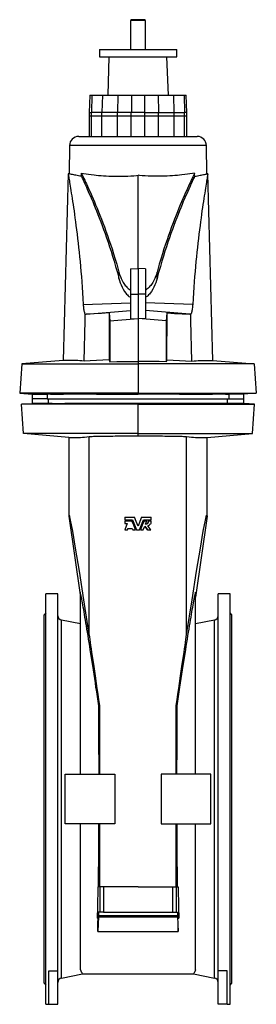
# Model space of a CAD drawing. Extents: x -138 to 2757, y -1660 to 3080.
# Tile 3 of 4: x -138 to 504, y 405 to 3080. Entities that reach past the tile are written whole.
import ezdxf

# ---------------------------------------------------------------- set-up
doc = ezdxf.new("R2010")
doc.units = 0
doc.layers.get('0').update_dxf_attribs({"linetype": 'CONTINUOUS'})

msp = doc.modelspace()

# ---------------------------------------------------------------- linework, layer by layer
at = {"color": 7, "linetype": 'CONTINUOUS'}
for p, q in [((165.1, 3079.8), (163.1, 3077.8)), ((163.1, 3077.8), (163.1, 2998.8)), ((203.1, 3077.8), (163.1, 3077.8)), ((201.1, 3079.8), (165.1, 3079.8)), ((203.1, 3077.8), (201.1, 3079.8)), ((203.1, 2998.8), (203.1, 3077.8)), ((78.1, 2998.8), (78.1, 2978.8)), ((78.1, 2998.8), (288.1, 2998.8)), ((288.1, 2978.8), (288.1, 2998.8)), ((78.1, 2978.8), (288.1, 2978.8)), ((104.3, 2978.8), (100.7, 2875.1)), ((265.5, 2875.1), (261.8, 2978.8)), ((52, 2875.1), (50.8, 2827.6)), ((52, 2875.1), (57.9, 2875.1)), ((57.9, 2875.1), (56.9, 2827.6)), ((57.9, 2875.1), (86.3, 2875.1)), ((86.3, 2875.1), (85.3, 2827.6)), ((86.3, 2875.1), (128.5, 2875.1)), ((128.5, 2875.1), (127.7, 2827.6)), ((128.5, 2875.1), (165.8, 2875.1)), ((165.8, 2875.1), (165, 2827.6)), ((165.8, 2875.1), (200.4, 2875.1)), ((200.4, 2875.1), (201.1, 2827.6)), ((200.4, 2875.1), (237.6, 2875.1)), ((237.6, 2875.1), (238.4, 2827.6)), ((237.6, 2875.1), (279.8, 2875.1)), ((279.8, 2875.1), (280.8, 2827.6)), ((279.8, 2875.1), (308.2, 2875.1)), ((308.2, 2875.1), (309.2, 2827.6)), ((308.2, 2875.1), (314.1, 2875.1)), ((315.3, 2827.6), (314.1, 2875.1)), ((50.6, 2827.6), (50.6, 2818.8)), ((50.6, 2827.6), (56.7, 2827.6)), ((50.6, 2818.8), (50.6, 2762.6)), ((50.6, 2818.8), (56.7, 2818.8)), ((56.7, 2818.8), (56.7, 2827.6)), ((85.2, 2827.6), (56.7, 2827.6)), ((56.7, 2818.8), (85.2, 2818.8)), ((56.7, 2762.6), (56.7, 2818.8)), ((85.2, 2818.8), (85.2, 2827.6)), ((127.6, 2827.6), (85.2, 2827.6)), ((85.2, 2762.6), (85.2, 2818.8)), ((85.2, 2818.8), (127.6, 2818.8)), ((127.6, 2818.8), (127.6, 2827.6)), ((164.9, 2827.6), (127.6, 2827.6)), ((127.6, 2762.6), (127.6, 2818.8)), ((127.6, 2818.8), (164.9, 2818.8)), ((164.9, 2818.8), (164.9, 2827.6)), ((201.3, 2827.6), (164.9, 2827.6)), ((164.9, 2762.6), (164.9, 2818.8)), ((164.9, 2818.8), (201.3, 2818.8)), ((201.3, 2818.8), (201.3, 2827.6)), ((201.3, 2827.6), (238.5, 2827.6)), ((201.3, 2762.6), (201.3, 2818.8)), ((201.3, 2818.8), (238.5, 2818.8)), ((238.5, 2818.8), (238.5, 2827.6)), ((238.5, 2827.6), (281, 2827.6)), ((238.5, 2762.6), (238.5, 2818.8)), ((238.5, 2818.8), (281, 2818.8)), ((281, 2818.8), (281, 2827.6)), ((281, 2827.6), (309.4, 2827.6)), ((281, 2762.6), (281, 2818.8)), ((281, 2818.8), (309.4, 2818.8)), ((309.4, 2818.8), (309.4, 2827.6)), ((315.6, 2827.6), (309.4, 2827.6)), ((309.4, 2762.6), (309.4, 2818.8)), ((309.4, 2818.8), (315.6, 2818.8)), ((315.6, 2818.8), (315.6, 2827.6)), ((315.6, 2762.6), (315.6, 2818.8)), ((22.2, 2762.6), (343.9, 2762.6)), ((-2.8, 2738), (-4.2, 2661)), ((368.9, 2738), (-2.8, 2738)), ((370.3, 2661), (368.9, 2738)), ((-6.6, 2660.8), (-19.9, 2154.3)), ((-4.1, 2661), (-6.6, 2660.8)), ((29.3, 2654.4), (29.4, 2663)), ((183.1, 2404.3), (183.1, 2657.1)), ((336.9, 2654.4), (336.7, 2663)), ((372.7, 2660.8), (370.3, 2661)), ((386, 2154.3), (372.7, 2660.8)), ((131.2, 2377.2), (131.4, 2393.6)), ((163.1, 2402.6), (183.1, 2404.3)), ((163.1, 2402.6), (163.1, 2334.4)), ((183.1, 2404.3), (183.1, 2334.5)), ((203.1, 2402.6), (183.1, 2404.3)), ((203.1, 2402.6), (203.1, 2334.4)), ((234.9, 2377.2), (234.7, 2393.6)), ((163.1, 2334.4), (183.1, 2334.5)), ((163.1, 2334.4), (163.1, 2266.9)), ((183.1, 2334.5), (183.1, 2268.2)), ((203.1, 2334.4), (183.1, 2334.5)), ((203.1, 2334.4), (203.1, 2266.9)), ((34.4, 2306.2), (163.1, 2310.8)), ((331.7, 2306.2), (203.1, 2310.8)), ((39.6, 2279.9), (42.1, 2280)), ((42.1, 2280), (163.1, 2290.2)), ((105.1, 2283.4), (106.5, 2261.9)), ((105.1, 2283.4), (105.2, 2156.2)), ((324, 2280), (203.1, 2290.2)), ((261, 2283.4), (259.6, 2261.9)), ((261, 2283.4), (260.9, 2156.2)), ((326.5, 2279.9), (324, 2280)), ((106.5, 2261.9), (183.1, 2267.8)), ((106.5, 2261.9), (106.5, 2150.5)), ((163.1, 2266.9), (183.1, 2268.2)), ((183.1, 2268.2), (183.1, 2267.8)), ((203.1, 2266.9), (183.1, 2268.2)), ((183.1, 2267.8), (183.1, 2151.6)), ((259.6, 2261.9), (183.1, 2267.8)), ((259.6, 2261.9), (259.6, 2150.5)), ((-132.6, 2144.5), (-138.2, 2064.9)), ((-19.9, 2154.3), (-132.6, 2144.5)), ((-132.6, 2144.5), (183.1, 2144.5)), ((183.1, 2151.6), (183.1, 2144.5)), ((183.1, 2144.5), (183.1, 2064.9)), ((498.7, 2144.5), (183.1, 2144.5)), ((386, 2154.3), (498.7, 2144.5)), ((498.7, 2144.5), (504.3, 2064.9)), ((183.1, 2064.9), (-138.2, 2064.9)), ((-138.2, 2064.9), (-104.4, 2062.6)), ((-104.4, 2062.6), (-104.4, 2050.1)), ((-104.4, 2062.6), (-63.9, 2062.6)), ((-54.8, 2062.6), (-63.9, 2062.6)), ((-63.9, 2062.6), (-63.9, 2050.1)), ((-54.8, 2062.6), (-19.6, 2062.6)), ((70.1, 2062.6), (-19.6, 2062.6)), ((70.1, 2062.6), (183.1, 2062.6)), ((183.1, 2064.9), (183.1, 2062.6)), ((183.1, 2064.9), (504.3, 2064.9)), ((296, 2062.6), (183.1, 2062.6)), ((296, 2062.6), (385.8, 2062.6)), ((420.9, 2062.6), (385.8, 2062.6)), ((420.9, 2062.6), (430, 2062.6)), ((470.6, 2062.6), (430, 2062.6)), ((430, 2062.6), (430, 2050.1)), ((504.3, 2064.9), (470.6, 2062.6)), ((470.6, 2050.1), (470.6, 2062.6)), ((-133.2, 2035.6), (-104.4, 2037.6)), ((-127.6, 1955.7), (-133.2, 2035.6)), ((183.1, 2035.6), (-133.2, 2035.6)), ((-104.4, 2050.1), (-104.4, 2037.6)), ((-63.9, 2050.1), (-104.4, 2050.1)), ((-60.2, 2037.6), (-104.4, 2037.6)), ((-63.9, 2050.1), (183.1, 2050.1)), ((-60.2, 2037.6), (-60.2, 2050.1)), ((-60.2, 2037.6), (-60.2, 2037.6)), ((-60.2, 2037.6), (-60.2, 2037.6)), ((-60.2, 2037.6), (-60.2, 2037.6)), ((-50.1, 2037.6), (-60.2, 2037.6)), ((-50.1, 2037.6), (-15.9, 2037.6)), ((130, 2037.6), (72.5, 2037.6)), ((183.1, 2037.6), (130, 2037.6)), ((183.1, 2050.1), (430, 2050.1)), ((183.1, 2035.6), (183.1, 2037.6)), ((236.1, 2037.6), (183.1, 2037.6)), ((183.1, 2035.6), (499.3, 2035.6)), ((183.1, 1955.7), (183.1, 2035.6)), ((293.6, 2037.6), (236.1, 2037.6)), ((416.2, 2037.6), (382, 2037.6)), ((426.3, 2037.6), (416.2, 2037.6)), ((426.3, 2037.6), (426.3, 2050.1)), ((426.3, 2037.6), (426.3, 2037.6)), ((426.3, 2037.6), (426.3, 2037.6)), ((470.6, 2037.6), (426.3, 2037.6)), ((430, 2050.1), (470.6, 2050.1)), ((470.6, 2037.6), (470.6, 2050.1)), ((499.3, 2035.6), (470.6, 2037.6)), ((493.7, 1955.7), (499.3, 2035.6)), ((183.1, 1955.7), (-127.6, 1955.7)), ((-4.4, 1944.9), (-127.6, 1955.7)), ((183.1, 1955.7), (493.7, 1955.7)), ((183.1, 1949.2), (183.1, 1955.7)), ((370.6, 1944.9), (493.7, 1955.7)), ((-4.4, 1944.9), (-4.4, 1731.5)), ((50.9, 1409.7), (50.9, 1947.5)), ((315.2, 1409.7), (315.2, 1947.5)), ((370.6, 1731.5), (370.6, 1944.9)), ((-4.4, 1731.5), (26.6, 1510.8)), ((147, 1728.3), (173.2, 1728.3)), ((147, 1728.3), (147, 1721.2)), ((147, 1721.2), (168.2, 1721.2)), ((147, 1718.5), (147, 1711.6)), ((147, 1718.5), (166.4, 1718.5)), ((166.6, 1718.5), (166.4, 1718.5)), ((193, 1728.3), (219.2, 1728.3)), ((197.9, 1721.2), (219.2, 1721.2)), ((199.8, 1718.5), (199.5, 1718.5)), ((199.8, 1718.5), (207.5, 1718.5)), ((203.8, 1709.6), (207.5, 1718.5)), ((212.4, 1718.5), (212, 1718.5)), ((212.4, 1718.5), (219.2, 1718.5)), ((219.2, 1721.2), (219.2, 1728.3)), ((219.2, 1711.6), (219.2, 1718.5)), ((370.6, 1731.5), (339.5, 1510.8)), ((147, 1711.6), (153.6, 1711.6)), ((153.6, 1711.6), (147, 1694)), ((147, 1694), (154.5, 1694)), ((154.5, 1694), (155.9, 1697.8)), ((154.9, 1694), (154.5, 1694)), ((154.9, 1694), (156.3, 1697.8)), ((155.9, 1697.8), (167.1, 1697.8)), ((167.1, 1697.8), (168.6, 1694)), ((168.6, 1694), (176.4, 1694)), ((179.4, 1694), (186.7, 1694)), ((189.7, 1694), (197.5, 1694)), ((197.5, 1694), (201.4, 1703.6)), ((201.3, 1703.4), (208.3, 1694)), ((201.4, 1703.6), (208.7, 1694)), ((208.7, 1694), (208.3, 1694)), ((208.7, 1694), (217.5, 1694)), ((217.5, 1694), (209.4, 1704.9)), ((217.1, 1711.6), (219.2, 1711.6)), ((26.6, 1030.1), (26.6, 1525.1)), ((339.5, 1030.1), (339.5, 1525.1)), ((-34.4, 1520.1), (-66.9, 1520.1)), ((-66.9, 405.1), (-66.9, 1520.1)), ((-34.4, 496.4), (-34.4, 1520.1)), ((433.1, 1520.1), (400.6, 1520.1)), ((400.6, 496.4), (400.6, 1520.1)), ((433.1, 405.1), (433.1, 1520.1)), ((-66.9, 1468.1), (-71.9, 1463.1)), ((-71.9, 462.1), (-71.9, 1463.1)), ((26.6, 1438.7), (-24.7, 1448.7)), ((-24.7, 476.5), (-24.7, 1448.7)), ((390.9, 1448.7), (339.5, 1438.7)), ((390.9, 476.5), (390.9, 1448.7)), ((438.1, 1463.1), (433.1, 1468.1)), ((438.1, 462.1), (438.1, 1463.1)), ((79.1, 1216.4), (76.5, 1216.2)), ((79.1, 1030.1), (79.1, 1216.4)), ((287.1, 1030.1), (287.1, 1216.4)), ((287.1, 1216.4), (289.6, 1216.2)), ((-14.4, 895.1), (-14.4, 1030.1)), ((-14.4, 1030.1), (120.6, 1030.1)), ((120.6, 1030.1), (120.6, 895.1)), ((245.6, 1030.1), (245.6, 895.1)), ((380.6, 1030.1), (245.6, 1030.1)), ((380.6, 895.1), (380.6, 1030.1)), ((120.6, 895.1), (-14.4, 895.1)), ((26.6, 498.4), (26.6, 895.1)), ((79.1, 723.8), (79.1, 895.1)), ((245.6, 895.1), (380.6, 895.1)), ((287.1, 723.8), (287.1, 895.1)), ((339.5, 498.4), (339.5, 895.1)), ((79.1, 723.8), (74, 723.8)), ((79.1, 723.8), (79.1, 655.1)), ((89.3, 723.8), (79.1, 723.8)), ((89.3, 723.8), (89.3, 655.1)), ((183.1, 723.8), (89.3, 723.8)), ((183.1, 723.8), (276.8, 723.8)), ((276.8, 723.8), (276.8, 655.1)), ((276.8, 723.8), (287.1, 723.8)), ((287.1, 723.8), (287.1, 655.1)), ((287.1, 723.8), (292.1, 723.8)), ((76, 646.4), (72.2, 638.9)), ((75.7, 642.5), (73.8, 603)), ((74.5, 638.9), (75.7, 642.5)), ((75.7, 642.5), (290.4, 642.5)), ((76.2, 655.1), (76, 646.4)), ((76, 646.4), (290.1, 646.4)), ((79.1, 655.1), (76.2, 655.1)), ((89.3, 655.1), (79.1, 655.1)), ((89.3, 655.1), (276.8, 655.1)), ((276.8, 655.1), (287.1, 655.1)), ((287.1, 655.1), (289.9, 655.1)), ((289.9, 655.1), (290.1, 646.4)), ((290.1, 646.4), (293.9, 638.9)), ((291.6, 638.9), (290.4, 642.5)), ((290.4, 642.5), (292.3, 603)), ((74.5, 638.9), (72.2, 638.9)), ((291.6, 638.9), (293.9, 638.9)), ((73.8, 603), (292.3, 603)), ((-59.4, 496.4), (-34.4, 496.4)), ((-59.4, 405.1), (-59.4, 496.4)), ((-34.4, 405.1), (-34.4, 496.4)), ((-24.7, 476.5), (32.4, 487.6)), ((32.4, 487.6), (333.7, 487.6)), ((333.7, 487.6), (390.9, 476.5)), ((425.6, 496.4), (400.6, 496.4)), ((400.6, 405.1), (400.6, 496.4)), ((425.6, 405.1), (425.6, 496.4)), ((-71.9, 462.1), (-66.9, 457.1)), ((433.1, 457.1), (438.1, 462.1)), ((-66.9, 405.1), (-59.4, 405.1)), ((-59.4, 405.1), (-34.4, 405.1)), ((425.6, 405.1), (400.6, 405.1)), ((425.6, 405.1), (433.1, 405.1))]:
    msp.add_line(p, q, dxfattribs=at)
for points in [[(-6.6, 2660.8), (-6.6, 2660.7), (-6.5, 2660.1), (-6.3, 2659), (-6, 2657.2), (-5.6, 2654.9), (-5.2, 2652.4), (-4.6, 2649.4), (-4.1, 2646), (-3.4, 2642.1), (-2.7, 2637.8), (-1.9, 2633), (-1, 2627.8), (-0.1, 2622.2), (0.9, 2615.8), (2, 2608.9), (3.2, 2601.6), (4.3, 2593.9), (5.5, 2586.1), (6.7, 2577.9), (8, 2569.3), (9.3, 2560.3), (10.6, 2551), (11.9, 2541.2), (13.3, 2531.1), (14.6, 2520.7), (16.1, 2509.3), (17.5, 2497.6), (18.9, 2485.4), (20.4, 2473), (21.7, 2460.8), (23, 2448.4), (24.3, 2435.7), (25.6, 2422.6), (26.8, 2409.4), (28, 2395.8), (29.2, 2382), (30.3, 2367.9), (31.4, 2352.8), (32.5, 2337.5), (33.5, 2322), (34.4, 2306.2)], [(29.3, 2654.4), (25.2, 2655.1), (21.4, 2655.8), (17.8, 2656.5), (14.4, 2657.1), (11.3, 2657.7), (8.5, 2658.3), (5.2, 2659), (2.3, 2659.6), (0, 2660.1), (-1.8, 2660.5), (-3.2, 2660.8), (-3.9, 2661), (-4.1, 2661)], [(29.3, 2654.4), (30.7, 2651.4), (32.3, 2648.1), (34, 2644.3), (36, 2640.1), (38.1, 2635.6), (40.3, 2630.6), (42.8, 2625.3), (45.3, 2619.6), (48, 2613.5), (50.8, 2607.1), (53.8, 2600.3), (56.9, 2593.1), (60.1, 2585.6), (63.3, 2577.7), (66.9, 2569.1), (70.5, 2560.2), (74.2, 2550.8), (78, 2541.2), (81.9, 2531), (85.8, 2520.6), (89.8, 2509.7), (93.8, 2498.6), (97.9, 2487.1), (101.9, 2475.3), (105.9, 2463.2), (110, 2450.7), (114.1, 2437.4), (118.3, 2423.7), (122.3, 2409.7), (126.3, 2395.4), (128.8, 2386.4), (131.2, 2377.2)], [(29.4, 2663), (30.9, 2660), (32.5, 2656.6), (34.4, 2652.8), (36.4, 2648.5), (38.5, 2643.9), (40.9, 2638.8), (43.4, 2633.5), (46, 2627.7), (48.8, 2621.5), (51.7, 2615), (54.7, 2608.2), (57.9, 2600.9), (61.1, 2593.3), (64.5, 2585.4), (68.1, 2576.7), (71.9, 2567.6), (75.7, 2558.2), (79.6, 2548.5), (83.6, 2538.2), (87.6, 2527.6), (91.7, 2516.7), (95.9, 2505.4), (100, 2493.8), (104.2, 2481.8), (108.3, 2469.6), (112.5, 2457), (116.8, 2443.5), (121.1, 2429.7), (125.3, 2415.5), (129.4, 2401), (131.4, 2393.6)], [(29.4, 2663), (35.4, 2662), (41.9, 2661.1), (48.8, 2660.1), (56.1, 2659.1), (63.8, 2658.2), (69.9, 2657.6), (76.2, 2657), (82.7, 2656.4), (89.4, 2655.9), (96.5, 2655.5), (103.7, 2655.2), (111.1, 2654.9), (118.6, 2654.7), (128.3, 2654.6), (138.1, 2654.7), (148, 2654.9), (155.8, 2655.2), (163.6, 2655.6), (171.4, 2656.1), (179.2, 2656.8), (183.1, 2657.1)], [(336.7, 2663), (330.7, 2662), (324.2, 2661.1), (317.3, 2660.1), (310, 2659.1), (302.3, 2658.2), (296.2, 2657.6), (289.9, 2657), (283.4, 2656.4), (276.7, 2655.9), (269.6, 2655.5), (262.4, 2655.2), (255, 2654.9), (247.5, 2654.7), (237.8, 2654.6), (228, 2654.7), (218.1, 2654.9), (210.3, 2655.2), (202.6, 2655.6), (194.7, 2656.1), (186.9, 2656.8), (183.1, 2657.1)], [(336.7, 2663), (335.3, 2660), (333.6, 2656.6), (331.8, 2652.8), (329.8, 2648.5), (327.6, 2643.9), (325.2, 2638.8), (322.8, 2633.5), (320.1, 2627.7), (317.4, 2621.5), (314.5, 2615), (311.4, 2608.2), (308.3, 2600.9), (305, 2593.3), (301.6, 2585.4), (298, 2576.7), (294.3, 2567.6), (290.4, 2558.2), (286.6, 2548.5), (282.6, 2538.2), (278.5, 2527.6), (274.4, 2516.7), (270.3, 2505.4), (266.1, 2493.8), (261.9, 2481.8), (257.8, 2469.6), (253.6, 2457), (249.3, 2443.5), (245.1, 2429.7), (240.9, 2415.5), (236.7, 2401), (234.7, 2393.6)], [(336.9, 2654.4), (335.4, 2651.4), (333.8, 2648.1), (332.1, 2644.3), (330.1, 2640.1), (328, 2635.6), (325.8, 2630.6), (323.4, 2625.3), (320.8, 2619.6), (318.1, 2613.5), (315.3, 2607.1), (312.3, 2600.3), (309.2, 2593.1), (306.1, 2585.6), (302.8, 2577.7), (299.2, 2569.1), (295.6, 2560.2), (291.9, 2550.8), (288.1, 2541.2), (284.2, 2531), (280.3, 2520.6), (276.3, 2509.7), (272.3, 2498.6), (268.3, 2487.1), (264.2, 2475.3), (260.2, 2463.2), (256.2, 2450.7), (252, 2437.4), (247.9, 2423.7), (243.8, 2409.7), (239.8, 2395.4), (237.3, 2386.4), (234.9, 2377.2)], [(372.7, 2660.8), (372.7, 2660.7), (372.6, 2660.1), (372.4, 2659), (372.1, 2657.2), (371.7, 2654.9), (371.3, 2652.4), (370.8, 2649.4), (370.2, 2646), (369.5, 2642.1), (368.8, 2637.8), (368, 2633), (367.1, 2627.8), (366.2, 2622.2), (365.2, 2615.8), (364.1, 2608.9), (363, 2601.6), (361.8, 2593.9), (360.6, 2586.1), (359.4, 2577.9), (358.1, 2569.3), (356.8, 2560.3), (355.5, 2551), (354.2, 2541.2), (352.9, 2531.1), (351.5, 2520.7), (350.1, 2509.3), (348.6, 2497.6), (347.2, 2485.4), (345.7, 2473), (344.4, 2460.8), (343.1, 2448.4), (341.8, 2435.7), (340.5, 2422.6), (339.3, 2409.4), (338.1, 2395.8), (336.9, 2382), (335.8, 2367.9), (334.7, 2352.8), (333.6, 2337.5), (332.6, 2322), (331.7, 2306.2)], [(336.9, 2654.4), (340.9, 2655.1), (344.8, 2655.8), (348.3, 2656.5), (351.7, 2657.1), (354.8, 2657.7), (357.7, 2658.3), (361, 2659), (363.8, 2659.6), (366.1, 2660.1), (368, 2660.5), (369.3, 2660.8), (370.1, 2661), (370.3, 2661)], [(131.4, 2393.6), (133.1, 2388), (135.1, 2382.3), (137.4, 2376.8), (140.1, 2371.2), (143.2, 2365.7), (146.7, 2360.4), (148.6, 2358), (150.5, 2355.6), (152.6, 2353.4), (154.8, 2351.2), (156.7, 2349.5), (158.7, 2347.9), (160.8, 2346.4), (163.1, 2345.1)], [(234.7, 2393.6), (233, 2388), (231, 2382.3), (228.7, 2376.8), (226, 2371.2), (222.9, 2365.7), (219.4, 2360.4), (217.6, 2358), (215.6, 2355.6), (213.5, 2353.4), (211.3, 2351.2), (209.4, 2349.5), (207.4, 2347.9), (205.3, 2346.4), (203.1, 2345.1)], [(131.2, 2377.2), (132.9, 2371.2), (134.9, 2365.2), (137.2, 2359.3), (139.9, 2353.3), (143, 2347.4), (146.5, 2341.7), (150.2, 2336.8), (152.2, 2334.4), (154.4, 2332), (156.3, 2330.1), (158.4, 2328.3), (160.7, 2326.6), (163.1, 2325.1)], [(234.9, 2377.2), (233.2, 2371.2), (231.2, 2365.2), (228.9, 2359.3), (226.2, 2353.3), (223.1, 2347.4), (219.6, 2341.7), (215.9, 2336.8), (213.9, 2334.4), (211.8, 2332), (209.8, 2330.1), (207.7, 2328.3), (205.4, 2326.6), (203.1, 2325.1)], [(34.4, 2306.2), (34.6, 2303.6), (34.8, 2301.1), (35.1, 2297.8), (35.5, 2294.7), (35.9, 2291.9), (36.4, 2289.3), (36.9, 2286.9), (37.5, 2284.8), (38.1, 2283), (38.7, 2281.4), (39.6, 2279.9)], [(331.7, 2306.2), (331.5, 2303.6), (331.3, 2301.1), (331, 2297.8), (330.6, 2294.7), (330.2, 2291.9), (329.7, 2289.3), (329.2, 2286.9), (328.6, 2284.8), (328, 2283), (327.4, 2281.4), (326.5, 2279.9)], [(36.8, 2151.9), (39.2, 2262.6), (39.6, 2279.9)], [(105.1, 2283.4), (84, 2282.1), (63, 2281), (42.1, 2280)], [(261, 2283.4), (282.1, 2282.1), (303.1, 2281), (324, 2280)], [(329.3, 2151.9), (326.9, 2262.6), (326.5, 2279.9)], [(36.8, 2151.9), (30.9, 2152.8), (25.4, 2153.5), (20.1, 2154), (15.2, 2154.3), (10.6, 2154.4), (6.3, 2154.4), (2.3, 2154.4), (-1.3, 2154.4), (-5.7, 2154.4), (-9.4, 2154.4), (-12.6, 2154.4), (-15.2, 2154.3), (-17.3, 2154.3), (-18.7, 2154.3), (-19.6, 2154.3), (-19.9, 2154.3)], [(105.2, 2156.2), (87.8, 2155.1), (70.4, 2154), (53.6, 2152.9), (36.8, 2151.9)], [(105.2, 2156.2), (105.9, 2153.4), (106.5, 2150.5)], [(106.5, 2150.5), (125.7, 2151), (144.8, 2151.4), (163.9, 2151.6), (183.1, 2151.6)], [(259.6, 2150.5), (240.5, 2151), (221.3, 2151.4), (202.2, 2151.6), (183.1, 2151.6)], [(260.9, 2156.2), (260.3, 2153.4), (259.6, 2150.5)], [(260.9, 2156.2), (278.3, 2155.1), (295.7, 2154), (312.5, 2152.9), (329.3, 2151.9)], [(329.3, 2151.9), (335.2, 2152.8), (340.8, 2153.5), (346, 2154), (350.9, 2154.3), (355.5, 2154.4), (359.8, 2154.4), (363.8, 2154.4), (367.4, 2154.4), (371.8, 2154.4), (375.5, 2154.4), (378.7, 2154.4), (381.3, 2154.3), (383.4, 2154.3), (384.8, 2154.3), (385.7, 2154.3), (386, 2154.3)], [(72.5, 2037.6), (65.4, 2037.6), (58.4, 2037.6), (51.5, 2037.6), (44.8, 2037.6), (36.4, 2037.6), (28.3, 2037.6), (20.5, 2037.6), (12.9, 2037.6), (5.4, 2037.6), (-1.8, 2037.6), (-8.6, 2037.6), (-15.1, 2037.6), (-15.9, 2037.6)], [(382, 2037.6), (377.2, 2037.6), (372.1, 2037.6), (366.8, 2037.6), (361.4, 2037.6), (354.1, 2037.6), (346.6, 2037.6), (338.8, 2037.6), (330.7, 2037.6), (322.1, 2037.6), (313.2, 2037.6), (304.1, 2037.6), (294.8, 2037.6), (293.6, 2037.6)], [(-4.4, 1944.9), (-4.2, 1944.9), (-3.6, 1944.9), (-2.5, 1944.9), (-1, 1944.9), (0.9, 1944.9), (3.3, 1944.9), (6.1, 1944.9), (9.3, 1944.9), (13, 1944.9), (17.1, 1944.9), (21.6, 1944.9), (26.6, 1945), (32, 1945.3), (37.9, 1945.8), (44.2, 1946.5), (50.9, 1947.5)], [(50.9, 1947.5), (53.1, 1947.7), (55.7, 1947.9), (58.7, 1948), (62.1, 1948.2), (65.9, 1948.3), (70.1, 1948.4), (74.5, 1948.5), (79.4, 1948.6), (84.6, 1948.6), (90.1, 1948.7), (95.9, 1948.8), (101.9, 1948.8), (108.2, 1948.9), (114.8, 1948.9), (121.5, 1949), (128.5, 1949), (135.6, 1949.1), (142.9, 1949.1), (150.8, 1949.1), (158.7, 1949.2), (166.8, 1949.2), (174.9, 1949.2), (183.1, 1949.2)], [(183.1, 1949.2), (190.7, 1949.2), (198.4, 1949.2), (206, 1949.2), (213.6, 1949.1), (221, 1949.1), (228.3, 1949.1), (235.5, 1949.1), (242.5, 1949), (249.3, 1949), (256, 1948.9), (262.4, 1948.9), (268.5, 1948.8), (274.3, 1948.7), (279.9, 1948.7), (285.2, 1948.6), (290.2, 1948.5), (294.8, 1948.4), (299, 1948.3), (303.1, 1948.2), (306.8, 1948), (310.1, 1947.9), (312.9, 1947.7), (315.2, 1947.5)], [(315.2, 1947.5), (321.8, 1946.5), (328.1, 1945.8), (333.9, 1945.3), (339.2, 1945), (344.2, 1944.9), (348.8, 1944.9), (352.9, 1944.9), (356.6, 1944.9), (359.8, 1944.9), (362.7, 1944.9), (365.1, 1944.9), (367, 1944.9), (368.6, 1944.9), (369.7, 1944.9), (370.3, 1944.9), (370.6, 1944.9)], [(50.9, 1409.7), (36.3, 1503.8), (23.9, 1581.9), (13.7, 1644), (5.8, 1690.1), (0.1, 1720), (-3.3, 1733.8), (-4.4, 1731.5)], [(176.4, 1694), (171.4, 1706.3), (166.4, 1718.5)], [(176.5, 1694), (171.6, 1706.3), (166.6, 1718.5)], [(168.2, 1721.2), (173.8, 1707.6), (179.4, 1694)], [(183.1, 1704.3), (178.1, 1716.3), (173.2, 1728.3)], [(183.1, 1704.3), (178.2, 1716.3), (173.3, 1728.3)], [(193, 1728.3), (188, 1716.3), (183.1, 1704.3)], [(192.8, 1728.3), (187.9, 1716.3), (183.1, 1704.3)], [(186.7, 1694), (192.3, 1707.6), (197.9, 1721.2)], [(199.5, 1718.5), (194.6, 1706.3), (189.6, 1694)], [(199.8, 1718.5), (194.7, 1706.3), (189.7, 1694)], [(315.2, 1409.7), (329.8, 1503.8), (342.3, 1581.9), (352.4, 1644), (360.4, 1690.1), (366, 1720), (369.4, 1733.8), (370.6, 1731.5)], [(76.5, 1216.2), (74.6, 1229), (72.7, 1241.6), (70.9, 1254), (69, 1266.3), (67.2, 1278.4), (65.4, 1290.3), (63.6, 1302), (61.9, 1313.5), (60.2, 1324.8), (58.5, 1335.9), (56.8, 1346.7), (55.1, 1357.3), (53.5, 1367.7), (51.9, 1377.8), (50.4, 1387.7), (48.8, 1397.3), (47.3, 1406.6), (45.9, 1415.7), (44.5, 1424.4), (43.1, 1432.9), (41.7, 1441.1), (40.4, 1449), (39.1, 1456.6), (37.9, 1463.8), (36.7, 1470.8), (35.6, 1477.4), (34.5, 1483.7), (33.4, 1489.7), (32.4, 1495.3), (31.4, 1500.6), (30.5, 1505.6), (29.6, 1510.2), (28.8, 1514.4), (28, 1518.4), (27.3, 1521.9), (26.6, 1525.1)], [(289.6, 1216.2), (291.5, 1229), (293.4, 1241.6), (295.2, 1254), (297.1, 1266.3), (298.9, 1278.4), (300.7, 1290.3), (302.5, 1302), (304.2, 1313.5), (306, 1324.8), (307.7, 1335.9), (309.3, 1346.7), (311, 1357.3), (312.6, 1367.7), (314.2, 1377.8), (315.8, 1387.7), (317.3, 1397.3), (318.8, 1406.6), (320.2, 1415.7), (321.7, 1424.4), (323.1, 1432.9), (324.4, 1441.1), (325.7, 1449), (327, 1456.6), (328.2, 1463.8), (329.4, 1470.8), (330.5, 1477.4), (331.7, 1483.7), (332.7, 1489.7), (333.7, 1495.3), (334.7, 1500.6), (335.6, 1505.6), (336.5, 1510.2), (337.3, 1514.4), (338.1, 1518.4), (338.9, 1521.9), (339.5, 1525.1)], [(79.1, 1216.4), (76.8, 1232.4), (74.5, 1247.8), (72.4, 1262.7), (70.3, 1277), (68.3, 1290.8), (66.4, 1304.1), (64.6, 1316.7), (62.8, 1328.8), (61.2, 1340.2), (59.6, 1351.1), (58.1, 1361.4), (56.7, 1371), (55.4, 1380), (54.1, 1388.4), (53, 1396.2), (51.9, 1403.3), (50.9, 1409.7)], [(287.1, 1216.4), (289.4, 1232.4), (291.6, 1247.8), (293.7, 1262.7), (295.8, 1277), (297.8, 1290.8), (299.7, 1304.1), (301.5, 1316.7), (303.3, 1328.8), (304.9, 1340.2), (306.5, 1351.1), (308, 1361.4), (309.4, 1371), (310.8, 1380), (312, 1388.4), (313.2, 1396.2), (314.2, 1403.3), (315.2, 1409.7)], [(77.2, 1030.1), (77.2, 1032.1), (77.2, 1046.7), (77.2, 1061.2), (77.2, 1075.7), (77.1, 1090.2), (77.1, 1104.6), (77, 1118.9), (77, 1133.1), (76.9, 1147.3), (76.8, 1161.3), (76.8, 1175.2), (76.7, 1189), (76.6, 1202.7), (76.5, 1216.2)], [(288.9, 1030.1), (288.9, 1032.1), (288.9, 1046.7), (288.9, 1061.2), (289, 1075.7), (289, 1090.2), (289, 1104.6), (289.1, 1118.9), (289.1, 1133.1), (289.2, 1147.3), (289.3, 1161.3), (289.3, 1175.2), (289.4, 1189), (289.5, 1202.7), (289.6, 1216.2)], [(75.7, 723.8), (75.8, 735.8), (76, 748.1), (76.1, 760.5), (76.2, 773.1), (76.3, 785.8), (76.4, 798.8), (76.5, 811.9), (76.6, 825.1), (76.7, 838.5), (76.8, 852), (76.9, 865.7), (76.9, 879.4), (77, 893.3), (77, 895.1)], [(290.4, 723.8), (290.3, 735.8), (290.1, 748.1), (290, 760.5), (289.9, 773.1), (289.8, 785.8), (289.7, 798.8), (289.6, 811.9), (289.5, 825.1), (289.4, 838.5), (289.3, 852), (289.3, 865.7), (289.2, 879.4), (289.1, 893.3), (289.1, 895.1)], [(74, 723.8), (73.8, 712.4), (73.6, 701.2), (73.4, 690.3), (73.2, 679.5), (73, 669), (72.7, 658.7), (72.5, 648.7), (72.2, 638.9)], [(292.1, 723.8), (292.3, 712.4), (292.5, 701.2), (292.7, 690.3), (292.9, 679.5), (293.2, 669), (293.4, 658.7), (293.6, 648.7), (293.9, 638.9)], [(73.8, 603), (74, 614.5), (74.3, 626.5), (74.5, 638.9)], [(292.3, 603), (292.1, 614.5), (291.9, 626.5), (291.6, 638.9)], [(26.6, 498.4), (27.9, 495.9), (29.1, 493.7), (30.1, 491.9), (30.9, 490.3), (31.6, 489.1), (32.1, 488.3), (32.3, 487.7), (32.4, 487.6)], [(339.5, 498.4), (338.2, 495.9), (337, 493.7), (336, 491.9), (335.2, 490.3), (334.5, 489.1), (334.1, 488.3), (333.8, 487.7), (333.7, 487.6)]]:
    msp.add_lwpolyline(points, dxfattribs=at)
for centre, radius, start, end in [((22.2, 2737.6), 25, 90, 179), ((343.9, 2737.6), 25, 1, 90), ((203.5, 1718.4), 8.89, 272.0341, 0.1465), ((203.2, 1718.4), 8.81, 274.3268, 0.6625), ((207.1, 1715.3), 10.7, 282.0862, 339.5413), ((-22.4, 1460.5), 12, 180, 259), ((388.6, 1460.5), 12, 281, 0), ((-22.4, 464.7), 12, 101, 180), ((388.6, 464.7), 12, 0, 79)]:
    msp.add_arc(centre, radius, start, end, dxfattribs=at)

doc.saveas('drawing.dxf')
